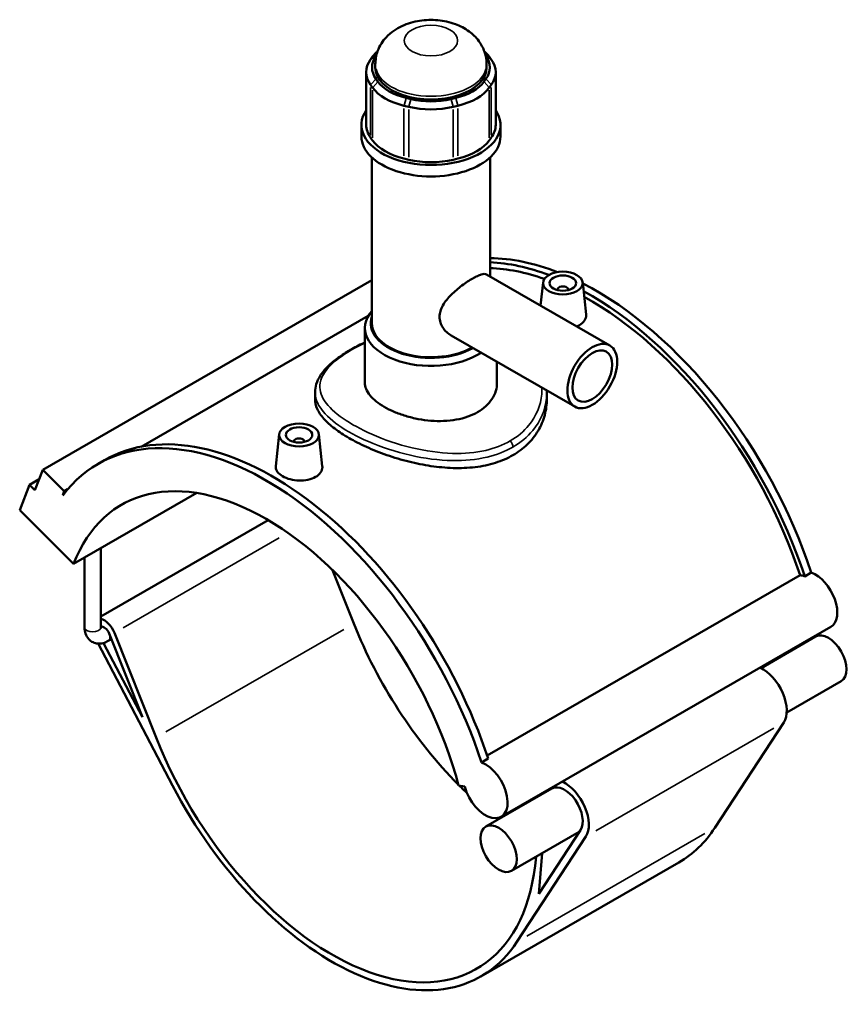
# Model space of a CAD drawing. Header units: inches. Extents: x -0.9 to 49.3, y -1.4 to 48.
# Tile 9 of 9: x 37 to 49.3, y 33.3 to 48. Entities that reach past the tile are written whole.
import ezdxf

# ---------------------------------------------------------------- set-up
doc = ezdxf.new("R2010")
doc.units = ezdxf.units.IN
doc.header["$MEASUREMENT"] = 0
doc.layers.add('Visible (ANSI)', color=7, linetype='Continuous', lineweight=50)
doc.layers.add('Visible Narrow (ANSI)', color=7, linetype='Continuous', lineweight=35)

msp = doc.modelspace()

# ---------------------------------------------------------------- linework, layer by layer
at = {"layer": 'Visible (ANSI)'}
for p, q in [((42.257, 47.412), (42.263, 47.421)), ((43.885, 47.421), (43.891, 47.412)), ((42.207, 47.402), (42.177, 47.361)), ((42.247, 47.241), (42.247, 47.288)), ((43.9, 47.241), (43.9, 47.288)), ((43.971, 47.361), (43.941, 47.402)), ((42.112, 47.171), (42.112, 46.387)), ((44.036, 47.171), (44.036, 46.387)), ((42.177, 46.981), (42.207, 46.94)), ((42.286, 47.029), (42.257, 47.071)), ((43.891, 47.071), (43.861, 47.029)), ((43.941, 46.94), (43.971, 46.981)), ((42.777, 46.771), (42.706, 46.788)), ((43.442, 46.788), (43.37, 46.771)), ((42.673, 46.672), (42.744, 46.654)), ((43.403, 46.654), (43.475, 46.672)), ((42.041, 46.216), (42.041, 46.387)), ((44.107, 46.216), (44.107, 46.387)), ((42.207, 46.156), (42.177, 46.197)), ((43.971, 46.197), (43.941, 46.156)), ((42.196, 43.44), (42.196, 45.902)), ((42.744, 45.87), (42.673, 45.887)), ((43.475, 45.887), (43.403, 45.87)), ((43.952, 44.133), (43.952, 45.902)), ((42.196, 44.08), (37.305, 41.263)), ((43.899, 44.164), (45.732, 43.108)), ((44.739, 44.047), (44.702, 43.701)), ((45.329, 44.047), (45.38, 43.571)), ((44.955, 43.94), (44.955, 43.932)), ((45.113, 43.94), (45.113, 43.932)), ((42.143, 43.55), (38.767, 41.605)), ((42.092, 42.556), (42.092, 43.37)), ((43.376, 43.257), (45.21, 42.201)), ((44.055, 42.556), (44.055, 42.865)), ((41.352, 42.414), (41.352, 42.309)), ((44.796, 42.414), (44.796, 42.309)), ((40.819, 41.789), (40.768, 41.313)), ((41.409, 41.789), (41.459, 41.314)), ((41.035, 41.675), (41.035, 41.682)), ((41.193, 41.675), (41.193, 41.682)), ((38.126, 41.349), (38.224, 41.406)), ((37.25, 41.122), (37.108, 41.04)), ((37.188, 40.96), (37.305, 41.263)), ((37.305, 41.263), (37.625, 40.944)), ((36.962, 40.661), (37.108, 41.04)), ((37.108, 41.04), (37.188, 40.96)), ((37.674, 40.972), (37.625, 40.944)), ((37.625, 40.944), (37.601, 40.882)), ((37.763, 39.862), (39.594, 40.917)), ((36.962, 40.661), (37.763, 39.862)), ((40.655, 40.513), (38.167, 39.08)), ((38.167, 38.921), (38.167, 40.095)), ((37.926, 38.921), (37.926, 39.956)), ((41.612, 39.771), (41.928, 38.975)), ((43.908, 37.015), (48.561, 39.694)), ((48.628, 39.678), (48.726, 39.734)), ((49.016, 38.926), (44.116, 36.104)), ((38.291, 38.83), (38.785, 37.587)), ((38.988, 37.282), (38.37, 38.838)), ((48.79, 38.782), (47.98, 38.315)), ((38.13, 38.678), (39.232, 36.57)), ((38.785, 37.587), (38.209, 38.687)), ((38.325, 38.744), (38.278, 38.717)), ((49.17, 38.122), (48.36, 37.655)), ((48.316, 37.505), (47.292, 35.94)), ((43.826, 36.913), (43.924, 36.969)), ((43.484, 36.568), (43.577, 36.553)), ((44.87, 36.524), (43.89, 35.96)), ((45.277, 35.88), (44.27, 35.3)), ((45.296, 35.908), (44.675, 34.96)), ((44.351, 34.247), (45.376, 35.812)), ((44.675, 34.96), (44.725, 35.562)), ((46.757, 35.426), (43.817, 33.733))]:
    msp.add_line(p, q, dxfattribs=at)
for centre, major_axis, ratio, start_param, end_param in [((42.973, 47.241), (-0.775, 0), 0.575862, 5.890486, 6.675884), ((43.002, 47.212), (-0.861, 0), 0.575862, 5.702518, 5.890486), ((43.145, 47.212), (-0.861, 0), 0.575862, 3.534292, 3.72226), ((43.175, 47.241), (0.775, 0), 0.575862, 5.890486, 6.675884), ((42.973, 47.171), (-0.861, 0), 0.575862, 5.890486, 6.675884), ((43.175, 47.171), (0.861, 0), 0.575862, 5.890486, 6.675884), ((43.074, 47.241), (-0.827, 0), 0.575862, 0, 3.141593), ((43.002, 47.2), (-0.775, 0), 0.575862, 0.392699, 1.178097), ((43.145, 47.2), (0.775, 0), 0.575862, 5.105088, 5.890486), ((43.002, 47.13), (0.861, 0), 0.575862, 3.534292, 4.31969), ((43.145, 47.13), (0.861, 0), 0.575862, 5.105088, 5.890486), ((43.074, 47.183), (-0.775, 0), 0.575862, 1.178097, 1.963495), ((43.074, 46.387), (-1.033, 0), 0.575862, 5.910464, 9.797499), ((43.074, 47.113), (0.861, 0), 0.575862, 4.31969, 5.105088), ((42.973, 46.387), (-0.861, 0), 0.575862, 0, 0.392699), ((43.175, 46.387), (0.861, 0), 0.575862, 5.890486, 6.283185), ((43.074, 46.216), (-1.033, 0), 0.575862, 0, 3.141593), ((43.002, 46.345), (-0.861, 0), 0.575862, 0.392699, 1.178097), ((43.145, 46.345), (0.861, 0), 0.575862, 5.105088, 5.890486), ((43.074, 46.328), (-0.861, 0), 0.575862, 1.178097, 1.963495), ((45.524, 39.833), (-2.498, 4.338), 0.578093, 5.661073, 5.959849), ((45.426, 39.777), (-2.498, 4.338), 0.578093, 5.670427, 5.929177), ((45.426, 39.777), (-2.449, 4.253), 0.578093, 5.693086, 5.938355), ((45.034, 43.94), (-0.0787, 0), 0.575862, 2.972903, 6.451874), ((45.524, 39.833), (-2.498, 4.338), 0.578093, 4.369438, 5.554454), ((45.426, 39.777), (2.498, -4.338), 0.578093, 1.227845, 2.381667), ((45.426, 39.777), (-2.449, 4.253), 0.578093, 4.372492, 5.521095), ((43.074, 43.37), (-0.982, 0), 0.575862, 5.820231, 8.715418), ((43.074, 43.44), (-0.895, 0), 0.575862, 6.086754, 8.626122), ((43.074, 43.44), (-0.878, 0), 0.575862, 0, 2.342677), ((40.722, 37.068), (-2.498, 4.338), 0.578093, 4.369438, 6.283185), ((40.624, 37.011), (-2.498, 4.338), 0.578093, 4.369438, 6.523097), ((41.114, 41.682), (-0.0787, 0), 0.575862, 2.972903, 6.451874), ((40.624, 37.011), (-2.148, 3.731), 0.578093, 4.27799, 6.721451), ((48.687, 39.271), (-0.231, 0.402), 0.578093, 5.681408, 5.896038), ((48.785, 39.328), (0.231, -0.402), 0.578093, 0, 2.539816), ((38.218, 38.821), (-0.125, 0.216), 0.578093, 4.465831, 5.792542), ((38.218, 38.821), (-0.06, 0.104), 0.578093, 4.465831, 6.140632), ((44.544, 39.269), (2.148, -3.731), 0.578093, 4.465831, 5.142703), ((48.98, 38.452), (-0.19, 0.33), 0.578093, 3.141593, 6.283185), ((48, 37.887), (0.255, -0.442), 0.578093, 0.284643, 2.44944), ((41.604, 37.576), (2.148, -3.731), 0.578093, 4.465831, 6.97961), ((43.885, 36.506), (0.231, -0.402), 0.578093, 4.27799, 8.823001), ((45.06, 36.194), (0.255, -0.442), 0.578093, 0.284643, 2.44944), ((41.604, 37.576), (2.213, -3.843), 0.578093, 4.642079, 6.567828), ((44.544, 39.269), (2.148, -3.731), 0.578093, 5.149022, 5.188036), ((45.06, 36.194), (0.255, -0.442), 0.578093, 3.833745, 3.869222), ((45.06, 36.194), (0.19, -0.33), 0.578093, 0.284643, 3.141593), ((44.544, 39.269), (2.148, -3.731), 0.578093, 5.335607, 5.343717), ((44.544, 39.269), (2.213, -3.843), 0.578093, 0, 0.284643)]:
    msp.add_ellipse(centre, major_axis=major_axis, ratio=ratio, start_param=start_param, end_param=end_param, dxfattribs=at)
for centre, major_axis, ratio in [((45.034, 44.036), (-0.295, 0), 0.575862), ((45.034, 44.036), (0.197, 0), 0.575862), ((45.471, 42.654), (0.261, 0.454), 0.578093), ((45.471, 42.654), (0.209, 0.363), 0.578093), ((41.114, 41.779), (0.295, 0), 0.575862), ((41.114, 41.779), (0.197, 0), 0.575862), ((44.08, 35.63), (-0.19, 0.33), 0.578093)]:
    msp.add_ellipse(centre, major_axis=major_axis, ratio=ratio, dxfattribs=at)
for points, knots in [([(43.9, 47.288), (43.9, 47.351), (43.889, 47.414), (43.849, 47.533), (43.819, 47.587), (43.742, 47.691), (43.694, 47.736), (43.577, 47.823), (43.508, 47.858), (43.351, 47.916), (43.264, 47.934), (43.085, 47.95), (42.995, 47.948), (42.816, 47.92), (42.727, 47.895), (42.56, 47.817), (42.479, 47.765), (42.357, 47.633), (42.311, 47.564), (42.26, 47.422), (42.247, 47.355), (42.247, 47.288)], [0.785398, 0.785398, 0.785398, 0.785398, 0.979557, 0.979557, 1.18861, 1.18861, 1.444872, 1.444872, 1.785575, 1.785575, 2.198943, 2.198943, 2.618328, 2.618328, 3.038725, 3.038725, 3.438134, 3.438134, 3.721138, 3.721138, 3.926991, 3.926991, 3.926991, 3.926991]), ([(43.376, 43.257), (43.376, 43.257), (43.375, 43.257), (43.328, 43.284), (43.283, 43.325), (43.236, 43.398), (43.223, 43.424), (43.206, 43.479), (43.202, 43.507), (43.202, 43.562), (43.206, 43.591), (43.223, 43.648), (43.236, 43.677), (43.283, 43.761), (43.328, 43.815), (43.422, 43.909), (43.478, 43.957), (43.563, 44.02), (43.591, 44.04), (43.645, 44.075), (43.671, 44.092), (43.719, 44.119), (43.742, 44.131), (43.785, 44.151), (43.804, 44.159), (43.856, 44.174), (43.881, 44.174), (43.899, 44.164)], [3.093656, 3.093656, 3.093656, 3.093656, 3.096362, 3.096362, 3.614584, 3.614584, 3.873694, 3.873694, 4.132805, 4.132805, 4.391916, 4.391916, 4.651026, 4.651026, 5.169248, 5.169248, 5.684228, 5.684228, 5.941717, 5.941717, 6.199207, 6.199207, 6.456697, 6.456697, 6.714187, 6.714187, 7.226461, 7.226461, 7.226461, 7.226461]), ([(45.38, 43.571), (45.38, 43.567), (45.38, 43.563), (45.381, 43.532), (45.372, 43.504), (45.337, 43.453), (45.31, 43.43), (45.279, 43.412)], [4.5873878, 4.5873878, 4.5873878, 4.5873878, 4.6416509, 4.6416509, 4.9733319, 4.9733319, 5.3050129, 5.3050129, 5.3050129, 5.3050129]), ([(41.352, 42.414), (41.352, 42.455), (41.358, 42.496), (41.383, 42.578), (41.403, 42.619), (41.456, 42.703), (41.49, 42.746), (41.573, 42.83), (41.622, 42.872), (41.73, 42.952), (41.789, 42.991), (41.914, 43.065), (41.98, 43.1), (42.064, 43.141), (42.078, 43.148), (42.092, 43.154)], [23.264992, 23.264992, 23.264992, 23.264992, 23.838615, 23.838615, 24.447537, 24.447537, 25.127496, 25.127496, 25.83098, 25.83098, 26.511433, 26.511433, 27.17194, 27.17194, 27.301268, 27.301268, 27.301268, 27.301268]), ([(43.768, 42.118), (43.724, 42.092), (43.675, 42.07), (43.568, 42.032), (43.51, 42.017), (43.389, 41.996), (43.326, 41.989), (43.199, 41.985), (43.135, 41.986), (43.012, 41.996), (42.949, 42.004), (42.822, 42.028), (42.759, 42.043), (42.638, 42.08), (42.58, 42.1), (42.473, 42.146), (42.424, 42.17), (42.336, 42.221), (42.295, 42.248), (42.223, 42.306), (42.192, 42.337), (42.142, 42.399), (42.123, 42.431), (42.098, 42.494), (42.092, 42.526), (42.092, 42.556)], [0, 0, 0, 0, 0.470849, 0.470849, 0.941697, 0.941697, 1.412546, 1.412546, 1.883395, 1.883395, 2.354221, 2.354221, 2.825047, 2.825047, 3.295873, 3.295873, 3.766699, 3.766699, 4.237526, 4.237526, 4.708352, 4.708352, 5.179178, 5.179178, 5.650004, 5.650004, 5.650004, 5.650004]), ([(44.055, 42.556), (44.055, 42.516), (44.05, 42.474), (44.025, 42.392), (44.006, 42.351), (43.956, 42.274), (43.925, 42.238), (43.853, 42.172), (43.812, 42.143), (43.768, 42.118)], [13.183403, 13.183403, 13.183403, 13.183403, 13.654252, 13.654252, 14.125101, 14.125101, 14.595949, 14.595949, 15.066798, 15.066798, 15.066798, 15.066798]), ([(44.292, 41.478), (44.214, 41.434), (44.127, 41.396), (43.938, 41.336), (43.836, 41.314), (43.624, 41.289), (43.514, 41.284), (43.292, 41.291), (43.181, 41.302), (42.967, 41.333), (42.855, 41.356), (42.634, 41.411), (42.524, 41.444), (42.311, 41.518), (42.209, 41.559), (42.02, 41.644), (41.933, 41.689), (41.779, 41.778), (41.707, 41.825), (41.58, 41.921), (41.526, 41.971), (41.438, 42.069), (41.405, 42.119), (41.362, 42.216), (41.352, 42.263), (41.352, 42.309)], [0, 0, 0, 0, 0.831769, 0.831769, 1.663537, 1.663537, 2.495306, 2.495306, 3.327074, 3.327074, 4.158363, 4.158363, 4.989652, 4.989652, 5.820941, 5.820941, 6.65223, 6.65223, 7.48352, 7.48352, 8.314809, 8.314809, 9.146098, 9.146098, 9.977387, 9.977387, 9.977387, 9.977387]), ([(44.796, 42.309), (44.796, 42.231), (44.786, 42.151), (44.743, 41.992), (44.71, 41.914), (44.622, 41.767), (44.568, 41.698), (44.441, 41.576), (44.369, 41.523), (44.292, 41.478)], [23.281848, 23.281848, 23.281848, 23.281848, 24.113616, 24.113616, 24.945385, 24.945385, 25.777153, 25.777153, 26.608922, 26.608922, 26.608922, 26.608922]), ([(41.359, 41.155), (41.328, 41.137), (41.289, 41.122), (41.204, 41.104), (41.158, 41.1), (41.071, 41.103), (41.024, 41.109), (40.939, 41.131), (40.9, 41.147), (40.838, 41.183), (40.812, 41.205), (40.776, 41.252), (40.767, 41.277), (40.767, 41.305), (40.768, 41.309), (40.768, 41.313)], [2.652506, 2.652506, 2.652506, 2.652506, 2.984187, 2.984187, 3.315868, 3.315868, 3.647314, 3.647314, 3.97876, 3.97876, 4.310205, 4.310205, 4.641651, 4.641651, 4.694874, 4.694874, 4.694874, 4.694874]), ([(41.459, 41.314), (41.46, 41.309), (41.46, 41.305), (41.46, 41.274), (41.452, 41.246), (41.417, 41.195), (41.39, 41.172), (41.359, 41.155)], [7.2398943, 7.2398943, 7.2398943, 7.2398943, 7.2941574, 7.2941574, 7.6258384, 7.6258384, 7.9575194, 7.9575194, 7.9575194, 7.9575194]), ([(37.926, 38.921), (37.926, 38.889), (37.93, 38.857), (37.951, 38.797), (37.967, 38.767), (38.007, 38.724), (38.029, 38.708), (38.075, 38.687), (38.099, 38.68), (38.15, 38.676), (38.176, 38.679), (38.228, 38.692), (38.254, 38.703), (38.278, 38.717)], [1.570796, 1.570796, 1.570796, 1.570796, 1.884956, 1.884956, 2.182943, 2.182943, 2.40887, 2.40887, 2.622695, 2.622695, 2.865015, 2.865015, 3.141593, 3.141593, 3.141593, 3.141593]), ([(38.167, 38.921), (38.167, 38.914), (38.168, 38.909), (38.169, 38.904), (38.17, 38.902), (38.17, 38.902)], [1.5707963, 1.5707963, 1.5707963, 1.5707963, 1.7784621, 1.7784621, 1.9576146, 1.9576146, 1.9576146, 1.9576146])]:
    msp.add_open_spline(points, degree=3, knots=knots, dxfattribs=at)
for points in [[(45.279, 43.412), (45.267, 43.405), (45.253, 43.398), (45.239, 43.392)], [(44.796, 42.439), (44.796, 42.431), (44.796, 42.423), (44.796, 42.414)]]:
    msp.add_open_spline(points, degree=3, dxfattribs=at)
at = {"layer": 'Visible Narrow (ANSI)'}
for p, q in [((42.266, 47.44), (42.21, 47.404)), ((43.882, 47.44), (43.938, 47.404)), ((42.253, 47.409), (42.181, 47.363)), ((43.895, 47.409), (43.967, 47.363)), ((42.253, 47.066), (42.181, 46.986)), ((42.282, 47.025), (42.211, 46.944)), ((43.865, 47.025), (43.937, 46.944)), ((43.895, 47.066), (43.967, 46.986)), ((42.177, 46.236), (42.177, 46.942)), ((42.207, 46.901), (42.207, 46.195)), ((43.941, 46.195), (43.941, 46.901)), ((43.971, 46.942), (43.971, 46.236)), ((42.704, 46.782), (42.674, 46.677)), ((42.776, 46.765), (42.746, 46.66)), ((43.372, 46.765), (43.402, 46.66)), ((43.444, 46.782), (43.473, 46.677)), ((42.673, 45.926), (42.673, 46.632)), ((42.744, 46.615), (42.744, 45.909)), ((43.403, 45.909), (43.403, 46.615)), ((43.475, 46.632), (43.475, 45.926)), ((40.82, 40.249), (38.499, 38.913)), ((41.781, 38.89), (39.135, 37.366)), ((48.169, 37.42), (45.523, 35.896)), ((47.145, 35.855), (44.498, 34.332))]:
    msp.add_line(p, q, dxfattribs=at)
msp.add_ellipse((43.074, 47.64), major_axis=(0.396, 0), ratio=0.575862, dxfattribs=at)
for centre, major_axis, ratio, start_param, end_param in [((43.074, 47.288), (-0.827, 0), 0.575862, 0.15708, 2.984513), ((44.231, 41.634), (-0.043, 0.0746), 0.578093, 3.99086, 5.105703), ((38.047, 38.921), (0.121, 0), 0.575862, 3.298672, 6.126106), ((38.218, 38.821), (0.06, -0.104), 0.578093, 0.066212, 1.258026)]:
    msp.add_ellipse(centre, major_axis=major_axis, ratio=ratio, start_param=start_param, end_param=end_param, dxfattribs=at)
for points, knots in [([(44.251, 41.69), (44.143, 41.628), (44.02, 41.581), (43.733, 41.515), (43.566, 41.501), (43.197, 41.511), (42.994, 41.541), (42.584, 41.639), (42.378, 41.709), (42.032, 41.861), (41.887, 41.941), (41.646, 42.108), (41.552, 42.197), (41.435, 42.374), (41.413, 42.464), (41.448, 42.663), (41.526, 42.773), (41.763, 42.969), (41.904, 43.056), (42.076, 43.139), (42.084, 43.142), (42.092, 43.146)], [13.294583, 13.294583, 13.294583, 13.294583, 14.466352, 14.466352, 15.824677, 15.824677, 17.373948, 17.373948, 19.039286, 19.039286, 20.511065, 20.511065, 22.052722, 22.052722, 23.63078, 23.63078, 25.585377, 25.585377, 27.172426, 27.172426, 27.248398, 27.248398, 27.248398, 27.248398]), ([(44.724, 42.48), (44.724, 42.449), (44.723, 42.418), (44.705, 42.221), (44.64, 42.06), (44.455, 41.833), (44.361, 41.753), (44.251, 41.69)], [36.538577, 36.538577, 36.538577, 36.538577, 36.877787, 36.877787, 38.679245, 38.679245, 39.883748, 39.883748, 39.883748, 39.883748]), ([(41.352, 42.414), (41.352, 42.341), (41.375, 42.268), (41.48, 42.103), (41.576, 42.01), (41.825, 41.835), (41.975, 41.753), (42.334, 41.598), (42.549, 41.527), (42.976, 41.43), (43.188, 41.402), (43.573, 41.396), (43.748, 41.412), (44.049, 41.484), (44.178, 41.534), (44.292, 41.599)], [-23.264992, -23.264992, -23.264992, -23.264992, -22.052722, -22.052722, -20.511065, -20.511065, -19.039286, -19.039286, -17.373948, -17.373948, -15.824677, -15.824677, -14.466352, -14.466352, -13.294583, -13.294583, -13.294583, -13.294583]), ([(44.292, 41.599), (44.408, 41.666), (44.507, 41.75), (44.703, 41.986), (44.773, 42.153), (44.794, 42.354), (44.796, 42.384), (44.796, 42.414)], [-39.883748, -39.883748, -39.883748, -39.883748, -38.679245, -38.679245, -36.877787, -36.877787, -36.559567, -36.559567, -36.559567, -36.559567])]:
    msp.add_open_spline(points, degree=3, knots=knots, dxfattribs=at)

doc.saveas('drawing.dxf')
